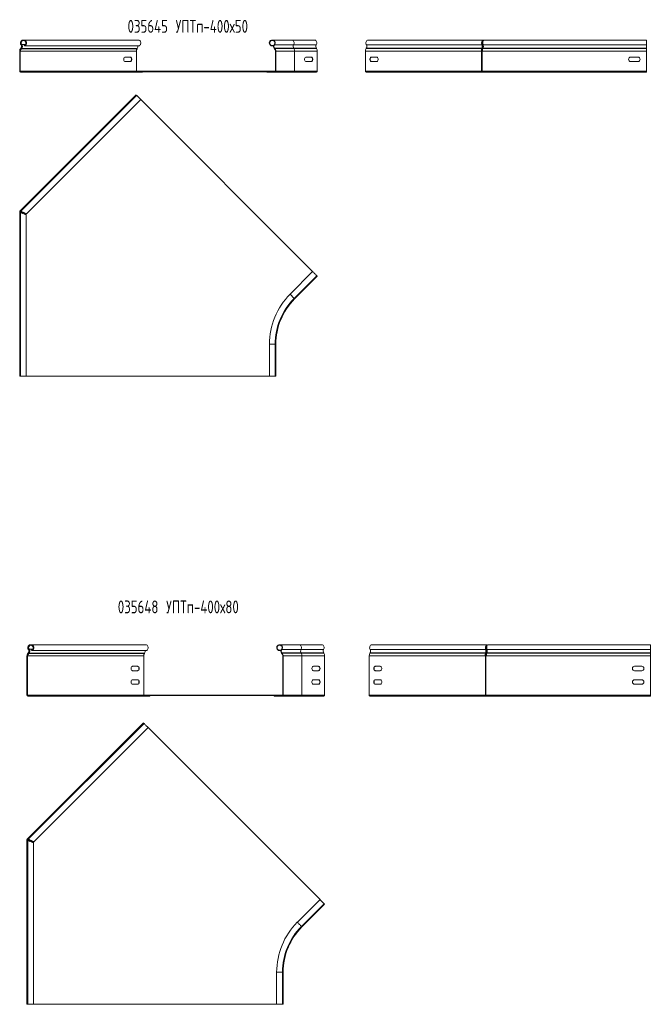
# Model space of a CAD drawing. Header units: millimetres. Extents: x -447 to 3808, y -2904 to 345.
# Tile 9 of 9: x 2824 to 3808, y -1641 to -105. Entities that reach past the tile are written whole.
import ezdxf

# ---------------------------------------------------------------- set-up
doc = ezdxf.new("R2010")
doc.units = ezdxf.units.MM
doc.styles.add('SLDTEXTSTYLE0', font='TXT', dxfattribs={"width": 0.7, "bigfont": 'bigfont'})

msp = doc.modelspace()

# ---------------------------------------------------------------- linework, layer by layer
at = {"color": 7, "linetype": 'Continuous', "lineweight": 15}
for p, q in [((3009.3, -137.2), (2829.8, -137.2)), ((3248.8, -137.2), (3217.8, -137.2)), ((3284.1, -137.2), (3248.8, -137.2)), ((3546.7, -137.2), (3367.2, -137.2)), ((3546.7, -137.7), (3546.7, -137.2)), ((3802.1, -137.2), (3548.3, -137.2)), ((3802.1, -137.2), (3802.1, -137.2)), ((3802.1, -137.2), (3802.1, -144.6)), ((3802.1, -137.2), (3802.1, -146)), ((2825.5, -149.9), (2825.2, -150.3)), ((2825.2, -150.3), (2825.6, -150.7)), ((2825.9, -150.3), (2825.5, -149.9)), ((2825.9, -150.3), (2825.6, -150.7)), ((2825.7, -144.6), (2826.1, -144.3)), ((2826.2, -150.7), (2825.9, -150.3)), ((2826, -150.2), (2826.3, -149.9)), ((2826.2, -150.7), (2826.5, -150.3)), ((2826.2, -150.7), (3006.7, -150.7)), ((2826.5, -150.3), (2826.3, -149.9)), ((2826.7, -144.3), (2826.4, -144.6)), ((2826.5, -150.3), (3007, -150.3)), ((2830.8, -146), (2830.6, -145.5)), ((2831.4, -146), (2831.3, -145.7)), ((2831.4, -146), (3010.4, -146)), ((3007, -150.3), (3006.7, -150.7)), ((3216.2, -146), (3216.4, -145.5)), ((3216.2, -146), (3220, -146)), ((3216.4, -145.5), (3220.2, -145.5)), ((3221.3, -144.6), (3220.9, -144.3)), ((3221.5, -149.9), (3221.1, -150.3)), ((3221.5, -150.7), (3221.1, -150.3)), ((3221.3, -144.6), (3251.3, -144.6)), ((3221.8, -150.3), (3221.5, -149.9)), ((3221.5, -149.9), (3251.4, -149.9)), ((3221.8, -150.3), (3221.5, -150.7)), ((3221.8, -150.3), (3251.6, -150.3)), ((3251.3, -144.6), (3286.6, -144.6)), ((3251.6, -150.3), (3251.4, -149.9)), ((3251.4, -149.9), (3286.7, -149.9)), ((3251.6, -150.3), (3287, -150.3)), ((3287, -150.3), (3286.7, -149.9)), ((3364.6, -149.9), (3364.4, -150.3)), ((3544.9, -150.3), (3364.4, -150.3)), ((3545.1, -149.9), (3364.6, -149.9)), ((3545.1, -144.6), (3364.7, -144.6)), ((3544.9, -150.3), (3545.1, -149.9)), ((3545.2, -150.7), (3544.9, -150.3)), ((3545.4, -144.3), (3545.1, -144.6)), ((3545.4, -150.3), (3545.1, -149.9)), ((3545.2, -150.7), (3545.4, -150.3)), ((3547.2, -145.5), (3545.7, -145.5)), ((3547.3, -146), (3545.8, -146)), ((3546.9, -149.9), (3546.8, -150.3)), ((3802.1, -150.3), (3546.8, -150.3)), ((3802.1, -149.9), (3546.9, -149.9)), ((3802.1, -144.6), (3547, -144.6)), ((3802.1, -144.6), (3802.1, -149.9)), ((3802.1, -146), (3802.1, -146)), ((3802.1, -150.3), (3802.1, -146)), ((3802.1, -149.9), (3802.1, -150.3)), ((3802.1, -150.3), (3802.1, -154.4)), ((3802.1, -150.7), (3802.1, -150.3)), ((3802.1, -154.4), (3802.1, -150.7)), ((2824.1, -154.4), (2823.5, -154.4)), ((2823.5, -154.4), (2823.5, -185.7)), ((2824.1, -154.4), (2824.1, -185.7)), ((2824.2, -154.4), (2824.1, -154.4)), ((2824.2, -185.7), (2824.2, -154.4)), ((2824.2, -154.4), (2824.7, -154.4)), ((2824.7, -154.4), (3005.7, -154.4)), ((2996.1, -163.7), (2988.4, -163.7)), ((3005.7, -154.4), (3005.7, -185.7)), ((3223.5, -154.4), (3223, -154.4)), ((3223, -185.7), (3223, -154.4)), ((3223.5, -185.7), (3223.5, -154.4)), ((3223.5, -154.4), (3252.8, -154.4)), ((3252.8, -185.7), (3252.8, -154.4)), ((3252.8, -154.4), (3288.1, -154.4)), ((3278.6, -163.7), (3270.8, -163.7)), ((3288.1, -185.7), (3288.1, -154.4)), ((3363.2, -154.4), (3363.2, -185.7)), ((3544.2, -154.4), (3363.2, -154.4)), ((3380.5, -163.7), (3372.8, -163.7)), ((3544.7, -154.4), (3544.2, -154.4)), ((3544.7, -154.4), (3545.4, -154.4)), ((3544.7, -185.7), (3544.7, -154.4)), ((3545.4, -185.7), (3545.4, -154.4)), ((3546.1, -154.4), (3545.4, -154.4)), ((3802.1, -154.4), (3546.1, -154.4)), ((3788.6, -163.7), (3777.6, -163.7)), ((3802.1, -154.4), (3802.1, -185.7)), ((3802.1, -185.7), (3802.1, -154.4)), ((2988.4, -170.7), (2996.1, -170.7)), ((3270.8, -170.7), (3278.6, -170.7)), ((3372.8, -170.7), (3380.5, -170.7)), ((3777.6, -170.7), (3788.6, -170.7)), ((2823.5, -185.7), (2824.1, -185.7)), ((2824.1, -185.7), (2824.2, -185.7)), ((2824.2, -185.7), (2824.7, -185.7)), ((2824.7, -185.7), (3005.7, -185.7)), ((2825, -186.6), (2825, -185.9)), ((2825, -185.9), (3222, -185.9)), ((2825, -186.6), (2825, -187.2)), ((2825, -186.6), (3222, -186.6)), ((2825, -187.2), (2837.5, -187.2)), ((2837.5, -186.6), (2837.5, -187.2)), ((2838.1, -187.2), (2837.5, -187.2)), ((2838.1, -186.6), (2838.1, -187.2)), ((2838.1, -187.2), (3015.2, -187.2)), ((3015.2, -186.6), (3015.2, -187.2)), ((3209.5, -186.6), (3222, -186.6)), ((3209.5, -187.2), (3209.5, -186.6)), ((3209.5, -187.2), (3222, -187.2)), ((3222, -186.6), (3222, -185.9)), ((3222, -185.9), (3222.9, -185.9)), ((3222, -187.2), (3222, -186.6)), ((3222, -187.2), (3251.7, -187.2)), ((3223.5, -185.7), (3223, -185.7)), ((3223.5, -185.7), (3252.8, -185.7)), ((3251.7, -187.2), (3287.1, -187.2)), ((3252.8, -185.7), (3288.1, -185.7)), ((3544.2, -185.7), (3363.2, -185.7)), ((3545, -187.2), (3364.3, -187.2)), ((3544.7, -185.7), (3544.2, -185.7)), ((3544.6, -185.9), (3545.6, -185.9)), ((3545.4, -185.7), (3544.7, -185.7)), ((3545, -186.6), (3545, -187.2)), ((3545, -186.6), (3545.6, -186.6)), ((3546.5, -187.2), (3545, -187.2)), ((3546.1, -185.7), (3545.4, -185.7)), ((3545.6, -186.6), (3545.6, -185.9)), ((3545.6, -185.9), (3546.1, -185.9)), ((3545.6, -186.6), (3546.2, -186.6)), ((3802.1, -185.7), (3546.1, -185.7)), ((3802.1, -187.2), (3546.5, -187.2)), ((3802.1, -185.7), (3802.1, -187.2)), ((3802.1, -185.9), (3802.1, -185.7)), ((3802.1, -186.6), (3802.1, -185.9)), ((3802.1, -185.9), (3802.1, -185.9)), ((3802.1, -186.6), (3802.1, -186.6)), ((3802.1, -187.2), (3802.1, -186.6)), ((3802.1, -187.2), (3802.1, -187.2)), ((2824.3, -403.8), (3005.3, -222.8)), ((3006.1, -223.6), (2825.4, -404.2)), ((2834.4, -408.2), (3012.5, -230)), ((3006.4, -223.8), (3006.4, -223.8)), ((3280.9, -498.4), (3006.4, -223.8)), ((2824.1, -405), (2823.5, -405)), ((2823.5, -405.7), (2823.5, -405)), ((2823.5, -661.7), (2823.5, -405.7)), ((2824.1, -405.7), (2823.5, -405.7)), ((2823.8, -404.3), (2824.3, -403.8)), ((2824.2, -404.6), (2823.8, -404.3)), ((2824.1, -405.7), (2824.1, -405)), ((2824.2, -404.6), (2824.7, -404.2)), ((2824.7, -404.2), (2824.3, -403.8)), ((2825.2, -406.2), (2824.6, -406.2)), ((2824.6, -406.2), (2824.6, -661.7)), ((2825.7, -404.5), (2825, -405.2)), ((2825, -405.2), (2825, -406.2)), ((2825.4, -404.2), (2825.8, -404.6)), ((2833.7, -661.7), (2833.7, -409.7)), ((3280.9, -498.4), (3245.6, -533.7)), ((3252, -540.2), (3287.3, -504.8)), ((3252.8, -541), (3288.1, -505.6)), ((3213.3, -611.7), (3213.3, -661.7)), ((3222.4, -661.7), (3222.4, -611.7)), ((3223.5, -661.7), (3223.5, -611.7)), ((2824.6, -661.7), (2823.5, -661.7)), ((2833.7, -661.7), (2824.6, -661.7)), ((2825, -661.7), (3213.3, -661.7)), ((2825, -661.7), (2825, -661.7)), ((3222.4, -661.7), (3213.3, -661.7)), ((3223.5, -661.7), (3222.4, -661.7)), ((2837.1, -1087.9), (2837.7, -1087.5)), ((2838.3, -1087.5), (2837.9, -1087.9)), ((3020.8, -1080.5), (2841.2, -1080.5)), ((2842.2, -1089.3), (2842, -1088.6)), ((2842.8, -1089.3), (2842.8, -1089.1)), ((2842.8, -1089.3), (3021.9, -1089.3)), ((3227.7, -1089.3), (3227.9, -1088.8)), ((3227.7, -1089.3), (3231.5, -1089.3)), ((3227.9, -1088.8), (3231.6, -1088.8)), ((3260.2, -1080.5), (3229.3, -1080.5)), ((3232.8, -1087.9), (3232.3, -1087.6)), ((3232.8, -1087.9), (3262.7, -1087.9)), ((3295.6, -1080.5), (3260.2, -1080.5)), ((3262.7, -1087.9), (3298, -1087.9)), ((3551.1, -1087.9), (3370.7, -1087.9)), ((3552.7, -1080.5), (3373.1, -1080.5)), ((3551.4, -1087.5), (3551.1, -1087.9)), ((3553.2, -1088.6), (3551.7, -1088.6)), ((3553.3, -1089.3), (3551.8, -1089.3)), ((3552.7, -1081.2), (3552.7, -1080.5)), ((3808.1, -1087.9), (3552.9, -1087.9)), ((3553.2, -1088.9), (3553.2, -1088.6)), ((3808.1, -1080.5), (3554.2, -1080.5)), ((3808.1, -1080.5), (3808.1, -1087.9)), ((3808.1, -1087.9), (3808.1, -1093.2)), ((2835.6, -1097.7), (2834.9, -1097.7)), ((2834.9, -1097.7), (2834.9, -1159)), ((2835.6, -1097.7), (2835.6, -1159)), ((2835.8, -1097.7), (2835.6, -1097.7)), ((2835.8, -1159), (2835.8, -1097.7)), ((2835.8, -1097.7), (2836.3, -1097.7)), ((2836.3, -1097.7), (3017.3, -1097.7)), ((2836.9, -1093.2), (2836.6, -1093.6)), ((2836.6, -1093.6), (2837.1, -1094.1)), ((2837.4, -1093.7), (2836.9, -1093.2)), ((2837.4, -1093.7), (2837.1, -1094.1)), ((2837.7, -1094.1), (2837.4, -1093.7)), ((2837.7, -1094.1), (2838.1, -1093.7)), ((2837.7, -1094.1), (3018.3, -1094.1)), ((2838.1, -1093.7), (2837.8, -1093.3)), ((2838.1, -1093.7), (3018.5, -1093.7)), ((3017.3, -1097.7), (3017.3, -1159)), ((3018.5, -1093.7), (3018.3, -1094.1)), ((3232.9, -1093.2), (3232.5, -1093.6)), ((3232.9, -1094), (3232.5, -1093.6)), ((3233.3, -1093.6), (3232.9, -1093.2)), ((3232.9, -1093.2), (3262.8, -1093.2)), ((3233.3, -1093.6), (3232.9, -1094)), ((3233.3, -1093.6), (3263.1, -1093.6)), ((3234.9, -1097.7), (3234.4, -1097.7)), ((3234.4, -1159), (3234.4, -1097.7)), ((3234.9, -1159), (3234.9, -1097.7)), ((3234.9, -1097.7), (3264.2, -1097.7)), ((3263.1, -1093.6), (3262.8, -1093.2)), ((3262.8, -1093.2), (3298.2, -1093.2)), ((3263.1, -1093.6), (3298.4, -1093.6)), ((3264.2, -1159), (3264.2, -1097.7)), ((3264.2, -1097.7), (3299.6, -1097.7)), ((3298.4, -1093.6), (3298.2, -1093.2)), ((3299.6, -1159), (3299.6, -1097.7)), ((3369.1, -1097.7), (3369.1, -1159)), ((3550.1, -1097.7), (3369.1, -1097.7)), ((3370.5, -1093.2), (3370.3, -1093.6)), ((3550.9, -1093.6), (3370.3, -1093.6)), ((3551, -1093.2), (3370.5, -1093.2)), ((3550.6, -1097.7), (3550.1, -1097.7)), ((3550.6, -1097.7), (3551.4, -1097.7)), ((3550.6, -1159), (3550.6, -1097.7)), ((3550.9, -1093.6), (3551, -1093.2)), ((3551.2, -1094.1), (3550.9, -1093.6)), ((3551.4, -1093.7), (3551, -1093.2)), ((3551.2, -1094.1), (3551.4, -1093.7)), ((3551.4, -1159), (3551.4, -1097.7)), ((3552.1, -1097.7), (3551.4, -1097.7)), ((3808.1, -1097.7), (3552.1, -1097.7)), ((3552.8, -1093.2), (3552.7, -1093.6)), ((3808.1, -1093.6), (3552.7, -1093.6)), ((3808.1, -1093.2), (3552.8, -1093.2)), ((3808.1, -1093.2), (3808.1, -1093.6)), ((3808.1, -1093.6), (3808.1, -1097.7)), ((3808.1, -1097.7), (3808.1, -1159)), ((3007.7, -1114), (2999.9, -1114)), ((2999.9, -1121), (3007.7, -1121)), ((3290, -1114), (3282.3, -1114)), ((3282.3, -1121), (3290, -1121)), ((3386.4, -1114), (3378.7, -1114)), ((3378.7, -1121), (3386.4, -1121)), ((3794.6, -1114), (3783.6, -1114)), ((3783.6, -1121), (3794.6, -1121)), ((3007.7, -1135), (2999.9, -1135)), ((3290, -1135), (3282.3, -1135)), ((3386.4, -1135), (3378.7, -1135)), ((3794.6, -1135), (3783.6, -1135)), ((2999.9, -1142), (3007.7, -1142)), ((3282.3, -1142), (3290, -1142)), ((3378.7, -1142), (3386.4, -1142)), ((3783.6, -1142), (3794.6, -1142)), ((2834.9, -1159), (2835.6, -1159)), ((2835.6, -1159), (2835.8, -1159)), ((2835.8, -1159), (2836.3, -1159)), ((2836.3, -1159), (3017.3, -1159)), ((2836.4, -1159.8), (2836.4, -1159.1)), ((2836.4, -1159.1), (3233.4, -1159.1)), ((2836.4, -1159.8), (2836.4, -1160.5)), ((2836.4, -1159.8), (2848.9, -1159.8)), ((2836.4, -1160.5), (2848.9, -1160.5)), ((2848.9, -1159.8), (3233.4, -1159.8)), ((2848.9, -1159.8), (2848.9, -1160.5)), ((2849.6, -1160.5), (2848.9, -1160.5)), ((2849.6, -1159.8), (2849.6, -1160.5)), ((2849.6, -1160.5), (3026.7, -1160.5)), ((3017.3, -1159), (3017.3, -1159.1)), ((3026.7, -1159.8), (3026.7, -1160.5)), ((3220.9, -1160.5), (3220.9, -1159.9)), ((3220.9, -1159.9), (3233.4, -1159.9)), ((3220.9, -1160.5), (3233.4, -1160.5)), ((3233.4, -1159.8), (3233.4, -1159.1)), ((3233.4, -1159.1), (3234.4, -1159.1)), ((3233.4, -1159.8), (3234, -1159.8)), ((3233.4, -1160.5), (3233.4, -1159.9)), ((3233.4, -1160.5), (3263.2, -1160.5)), ((3234.9, -1159), (3234.4, -1159)), ((3234.9, -1159), (3264.2, -1159)), ((3263.2, -1160.5), (3298.5, -1160.5)), ((3264.2, -1159), (3299.6, -1159)), ((3550.1, -1159), (3369.1, -1159)), ((3550.9, -1160.5), (3370.2, -1160.5)), ((3550.6, -1159), (3550.1, -1159)), ((3551.4, -1159), (3550.6, -1159)), ((3550.6, -1159.1), (3551.6, -1159.1)), ((3550.9, -1159.8), (3551.6, -1159.8)), ((3550.9, -1159.8), (3550.9, -1160.5)), ((3552.4, -1160.5), (3550.9, -1160.5)), ((3552.1, -1159), (3551.4, -1159)), ((3551.6, -1159.8), (3551.6, -1159.1)), ((3551.6, -1159.1), (3552.1, -1159.1)), ((3551.6, -1159.8), (3552.2, -1159.8)), ((3808.1, -1159), (3552.1, -1159)), ((3808.1, -1160.5), (3552.4, -1160.5)), ((3808.1, -1159), (3808.1, -1160.5)), ((2835.8, -1383.3), (3016.8, -1202.3)), ((3017.6, -1203.1), (2836.9, -1383.8)), ((2845.8, -1387.8), (3024, -1209.5)), ((3024, -1209.5), (3026.7, -1212.2)), ((3292.4, -1477.9), (3024, -1209.6)), ((3026.6, -1212.2), (3026.7, -1212.2)), ((2835.6, -1384.6), (2834.9, -1384.6)), ((2834.9, -1385.3), (2834.9, -1384.6)), ((2835.6, -1385.3), (2834.9, -1385.3)), ((2834.9, -1641.3), (2834.9, -1385.3)), ((2835.3, -1383.8), (2835.8, -1383.3)), ((2835.8, -1384.3), (2835.3, -1383.8)), ((2835.6, -1385.3), (2835.6, -1384.6)), ((2836.3, -1383.8), (2835.8, -1383.3)), ((2835.8, -1384.3), (2836.3, -1383.8)), ((2836.8, -1385.8), (2836.1, -1385.8)), ((2836.1, -1385.8), (2836.1, -1641.3)), ((2837.2, -1384), (2836.4, -1384.8)), ((2836.4, -1384.8), (2836.4, -1385.8)), ((2836.9, -1383.8), (2837.4, -1384.3)), ((2845.2, -1641.3), (2845.2, -1389.2)), ((3292.4, -1477.9), (3257, -1513.3)), ((3263.4, -1519.7), (3298.8, -1484.4)), ((3264.2, -1520.5), (3299.6, -1485.2)), ((3224.7, -1591.2), (3224.7, -1641.2)), ((3233.8, -1641.2), (3233.8, -1591.2)), ((3234.9, -1641.2), (3234.9, -1591.2)), ((2836.1, -1641.3), (2834.9, -1641.3)), ((2845.2, -1641.3), (2836.1, -1641.3)), ((2845.2, -1641.2), (3224.7, -1641.2)), ((2845.2, -1641.3), (2848.9, -1641.3)), ((2848.9, -1641.3), (2848.9, -1641.2)), ((3233.8, -1641.2), (3224.7, -1641.2)), ((3234.9, -1641.2), (3233.8, -1641.2))]:
    msp.add_line(p, q, dxfattribs=at)
at = {"color": 8, "linetype": 'Continuous', "lineweight": 15}
for p, q in [((2826.7, -144.3), (2832.3, -144.3)), ((2832.9, -144.3), (2833, -144.3)), ((3802.1, -150.3), (3802.1, -150.3)), ((3802.1, -150.7), (3802.1, -150.7)), ((3802.1, -154.4), (3802.1, -154.4)), ((3802.1, -185.7), (3802.1, -185.7)), ((3252, -540.2), (3245.6, -533.7)), ((3252.8, -541), (3252, -540.2)), ((3222.4, -611.7), (3213.3, -611.7)), ((3223.5, -611.7), (3222.4, -611.7)), ((2838.3, -1087.5), (2843.6, -1087.5)), ((3233.8, -1591.2), (3224.7, -1591.2)), ((3234.9, -1591.2), (3233.8, -1591.2))]:
    msp.add_line(p, q, dxfattribs=at)
at = {"color": 7, "linetype": 'Continuous', "lineweight": 15, "flags": 128}
for points in [[(3010.4, -146), (3011.2, -145.4), (3011.9, -144.5), (3012.3, -143.4), (3012.5, -142.2), (3012.5, -140.9), (3012.2, -139.7), (3011.7, -138.6), (3011, -137.8), (3010.1, -137.3), (3009.3, -137.2)], [(3286.6, -144.6), (3287.1, -143.6), (3287.3, -142.3), (3287.3, -141.1), (3287.1, -139.8), (3286.6, -138.8), (3285.9, -137.9), (3285.1, -137.4), (3284.2, -137.2), (3284.1, -137.2)], [(3367.2, -137.2), (3367.2, -137.2), (3366.3, -137.4), (3365.5, -137.9), (3364.8, -138.8), (3364.3, -139.8), (3364, -141.1), (3364, -142.3), (3364.3, -143.6), (3364.7, -144.6)], [(2988.4, -163.7), (2987.5, -163.9), (2986.8, -164.5), (2986.2, -165.4), (2985.9, -166.6), (2985.9, -167.8), (2986.2, -168.9), (2986.8, -169.9), (2987.5, -170.5), (2988.4, -170.7)], [(2995.8, -163.7), (2996.6, -163.9), (2997.3, -164.5), (2997.9, -165.4), (2998.2, -166.6), (2998.2, -167.8), (2997.9, -168.9), (2997.3, -169.9), (2996.6, -170.5), (2995.8, -170.7)], [(2996.1, -170.7), (2997, -170.5), (2997.7, -169.9), (2998.3, -168.9), (2998.6, -167.8), (2998.6, -166.6), (2998.3, -165.4), (2997.7, -164.5), (2997, -163.9), (2996.1, -163.7)], [(3270.8, -163.7), (3270, -163.9), (3269.2, -164.5), (3268.7, -165.4), (3268.4, -166.6), (3268.4, -167.8), (3268.7, -168.9), (3269.2, -169.9), (3270, -170.5), (3270.8, -170.7)], [(3278.2, -163.7), (3279.1, -163.9), (3279.8, -164.5), (3280.4, -165.4), (3280.6, -166.6), (3280.6, -167.8), (3280.4, -168.9), (3279.8, -169.9), (3279.1, -170.5), (3278.2, -170.7)], [(3278.6, -170.7), (3279.4, -170.5), (3280.2, -169.9), (3280.7, -168.9), (3281, -167.8), (3281, -166.6), (3280.7, -165.4), (3280.2, -164.5), (3279.4, -163.9), (3278.6, -163.7)], [(3372.8, -163.7), (3371.9, -163.9), (3371.2, -164.5), (3370.6, -165.4), (3370.3, -166.6), (3370.3, -167.8), (3370.6, -168.9), (3371.2, -169.9), (3371.9, -170.5), (3372.8, -170.7)], [(3373.1, -170.7), (3372.3, -170.5), (3371.6, -169.9), (3371, -168.9), (3370.7, -167.8), (3370.7, -166.6), (3371, -165.4), (3371.6, -164.5), (3372.3, -163.9), (3373.1, -163.7)], [(3380.5, -170.7), (3381.4, -170.5), (3382.1, -169.9), (3382.7, -168.9), (3383, -167.8), (3383, -166.6), (3382.7, -165.4), (3382.1, -164.5), (3381.4, -163.9), (3380.5, -163.7)], [(3005.7, -185.7), (3005.7, -185.9), (3005.7, -185.9)], [(3006.1, -223.6), (3006, -223.4), (3005.8, -223.2), (3005.6, -223.1), (3005.5, -222.9), (3005.4, -222.8), (3005.3, -222.8), (3005.3, -222.8)], [(3012.5, -230), (3012.5, -229.9), (3012.2, -229.7), (3011.7, -229.1), (3011, -228.4), (3010.1, -227.6), (3009.3, -226.7), (3008.4, -225.8), (3007.6, -225), (3006.9, -224.3), (3006.4, -223.9), (3006.1, -223.6), (3006.1, -223.6)], [(2824.6, -406.1), (2824.4, -406.1), (2823.9, -405.9), (2823.6, -405.7), (2823.5, -405.7)], [(2825.2, -406.2), (2824.9, -406.1), (2824.4, -405.9), (2824.1, -405.7), (2824.1, -405.7)], [(2824.3, -403.8), (2824.4, -403.8), (2824.7, -404), (2825.2, -404.2), (2825.5, -404.3)], [(2829.2, -407.8), (2828.3, -407.5), (2827.5, -407.2), (2826.7, -406.9), (2826.1, -406.7), (2825.5, -406.5), (2825.1, -406.3), (2824.8, -406.2), (2824.6, -406.2), (2824.6, -406.2)], [(2824.7, -404.2), (2824.8, -404.2), (2825.1, -404.3), (2825.6, -404.5), (2825.8, -404.6)], [(2829.2, -407.8), (2828.4, -407.5), (2827.7, -407.2), (2827, -406.9), (2826.4, -406.7), (2825.9, -406.5), (2825.6, -406.3), (2825.3, -406.2), (2825.2, -406.2), (2825.2, -406.2)], [(2825.4, -404.2), (2825.4, -404.2), (2825.6, -404.3), (2825.8, -404.4), (2826.3, -404.6), (2826.8, -404.9), (2827.5, -405.2), (2828.2, -405.5), (2829, -405.9), (2829.8, -406.3)], [(2825.8, -404.6), (2825.8, -404.6), (2825.9, -404.7), (2826.2, -404.8), (2826.6, -404.9), (2827.1, -405.1), (2827.7, -405.4), (2828.3, -405.7), (2829.1, -406), (2829.8, -406.3)], [(2833.7, -409.7), (2833.7, -409.7), (2833.6, -409.6), (2833.3, -409.5), (2832.8, -409.3), (2832.3, -409.1), (2831.6, -408.8), (2830.8, -408.5), (2830, -408.2), (2829.2, -407.8)], [(2829.8, -406.3), (2830.7, -406.6), (2831.5, -407), (2832.2, -407.3), (2832.9, -407.6), (2833.5, -407.8), (2833.9, -408), (2834.2, -408.1), (2834.4, -408.2), (2834.4, -408.2)], [(3287.3, -504.8), (3287.3, -504.8), (3287.1, -504.5), (3286.6, -504), (3285.9, -503.4), (3285.1, -502.5), (3284.2, -501.7), (3283.3, -500.8), (3282.5, -499.9), (3281.8, -499.2), (3281.3, -498.7), (3281, -498.4), (3280.9, -498.4)], [(3288.1, -505.6), (3288.1, -505.6), (3288.1, -505.5), (3288, -505.4), (3287.8, -505.3), (3287.7, -505.1), (3287.5, -504.9), (3287.3, -504.8)], [(3021.9, -1089.3), (3022.7, -1088.7), (3023.3, -1087.8), (3023.8, -1086.7), (3024, -1085.5), (3023.9, -1084.2), (3023.6, -1083), (3023.1, -1081.9), (3022.4, -1081.1), (3021.6, -1080.6), (3020.8, -1080.5)], [(3298, -1087.9), (3298.5, -1086.9), (3298.8, -1085.6), (3298.8, -1084.4), (3298.5, -1083.1), (3298, -1082.1), (3297.3, -1081.2), (3296.5, -1080.7), (3295.6, -1080.5), (3295.6, -1080.5)], [(3373.1, -1080.5), (3373.1, -1080.5), (3372.2, -1080.7), (3371.4, -1081.2), (3370.7, -1082.1), (3370.2, -1083.1), (3370, -1084.4), (3369.9, -1085.6), (3370.2, -1086.9), (3370.7, -1087.9)], [(2999.9, -1114), (2999.1, -1114.2), (2998.3, -1114.8), (2997.8, -1115.7), (2997.5, -1116.9), (2997.5, -1118.1), (2997.8, -1119.2), (2998.3, -1120.2), (2999.1, -1120.8), (2999.9, -1121)], [(3007.2, -1114), (3008.1, -1114.2), (3008.8, -1114.8), (3009.4, -1115.7), (3009.7, -1116.9), (3009.7, -1118.1), (3009.4, -1119.2), (3008.8, -1120.2), (3008.1, -1120.8), (3007.2, -1121)], [(3007.7, -1121), (3008.6, -1120.8), (3009.3, -1120.2), (3009.9, -1119.2), (3010.1, -1118.1), (3010.1, -1116.9), (3009.9, -1115.7), (3009.3, -1114.8), (3008.6, -1114.2), (3007.7, -1114)], [(3282.3, -1114), (3281.4, -1114.2), (3280.7, -1114.8), (3280.1, -1115.7), (3279.8, -1116.9), (3279.8, -1118.1), (3280.1, -1119.2), (3280.7, -1120.2), (3281.4, -1120.8), (3282.3, -1121)], [(3289.6, -1114), (3290.5, -1114.2), (3291.2, -1114.8), (3291.8, -1115.7), (3292.1, -1116.9), (3292.1, -1118.1), (3291.8, -1119.2), (3291.2, -1120.2), (3290.5, -1120.8), (3289.6, -1121)], [(3290, -1121), (3290.9, -1120.8), (3291.6, -1120.2), (3292.2, -1119.2), (3292.5, -1118.1), (3292.5, -1116.9), (3292.2, -1115.7), (3291.6, -1114.8), (3290.9, -1114.2), (3290, -1114)], [(3378.7, -1114), (3377.8, -1114.2), (3377.1, -1114.8), (3376.5, -1115.7), (3376.2, -1116.9), (3376.2, -1118.1), (3376.5, -1119.2), (3377.1, -1120.2), (3377.8, -1120.8), (3378.7, -1121)], [(3379.2, -1121), (3378.3, -1120.8), (3377.6, -1120.2), (3377, -1119.2), (3376.7, -1118.1), (3376.7, -1116.9), (3377, -1115.7), (3377.6, -1114.8), (3378.3, -1114.2), (3379.2, -1114)], [(3386.4, -1121), (3387.3, -1120.8), (3388, -1120.2), (3388.6, -1119.2), (3388.9, -1118.1), (3388.9, -1116.9), (3388.6, -1115.7), (3388, -1114.8), (3387.3, -1114.2), (3386.4, -1114)], [(2999.9, -1135), (2999.1, -1135.2), (2998.3, -1135.8), (2997.8, -1136.7), (2997.5, -1137.9), (2997.5, -1139.1), (2997.8, -1140.2), (2998.3, -1141.2), (2999.1, -1141.8), (2999.9, -1142)], [(3007.2, -1135), (3008.1, -1135.2), (3008.8, -1135.8), (3009.4, -1136.7), (3009.7, -1137.9), (3009.7, -1139.1), (3009.4, -1140.2), (3008.8, -1141.2), (3008.1, -1141.8), (3007.2, -1142)], [(3007.7, -1142), (3008.6, -1141.8), (3009.3, -1141.2), (3009.9, -1140.2), (3010.1, -1139.1), (3010.1, -1137.9), (3009.9, -1136.7), (3009.3, -1135.8), (3008.6, -1135.2), (3007.7, -1135)], [(3282.3, -1135), (3281.4, -1135.2), (3280.7, -1135.8), (3280.1, -1136.7), (3279.8, -1137.9), (3279.8, -1139.1), (3280.1, -1140.2), (3280.7, -1141.2), (3281.4, -1141.8), (3282.3, -1142)], [(3289.6, -1135), (3290.5, -1135.2), (3291.2, -1135.8), (3291.8, -1136.7), (3292.1, -1137.9), (3292.1, -1139.1), (3291.8, -1140.2), (3291.2, -1141.2), (3290.5, -1141.8), (3289.6, -1142)], [(3290, -1142), (3290.9, -1141.8), (3291.6, -1141.2), (3292.2, -1140.2), (3292.5, -1139.1), (3292.5, -1137.9), (3292.2, -1136.7), (3291.6, -1135.8), (3290.9, -1135.2), (3290, -1135)], [(3378.7, -1135), (3377.8, -1135.2), (3377.1, -1135.8), (3376.5, -1136.7), (3376.2, -1137.9), (3376.2, -1139.1), (3376.5, -1140.2), (3377.1, -1141.2), (3377.8, -1141.8), (3378.7, -1142)], [(3379.2, -1142), (3378.3, -1141.8), (3377.6, -1141.2), (3377, -1140.2), (3376.7, -1139.1), (3376.7, -1137.9), (3377, -1136.7), (3377.6, -1135.8), (3378.3, -1135.2), (3379.2, -1135)], [(3386.4, -1142), (3387.3, -1141.8), (3388, -1141.2), (3388.6, -1140.2), (3388.9, -1139.1), (3388.9, -1137.9), (3388.6, -1136.7), (3388, -1135.8), (3387.3, -1135.2), (3386.4, -1135)], [(3017.6, -1203.1), (3017.4, -1203), (3017.2, -1202.8), (3017.1, -1202.6), (3016.9, -1202.5), (3016.8, -1202.4), (3016.8, -1202.3), (3016.8, -1202.3)], [(3024, -1209.5), (3023.9, -1209.5), (3023.6, -1209.2), (3023.1, -1208.7), (3022.4, -1208), (3021.6, -1207.2), (3020.7, -1206.3), (3019.8, -1205.4), (3019, -1204.6), (3018.3, -1203.9), (3017.9, -1203.4), (3017.6, -1203.2), (3017.6, -1203.1)], [(2836.1, -1385.7), (2835.9, -1385.6), (2835.4, -1385.5), (2835, -1385.3), (2834.9, -1385.3)], [(2836.8, -1385.8), (2836.5, -1385.6), (2836, -1385.5), (2835.7, -1385.3), (2835.6, -1385.3)], [(2835.8, -1383.3), (2835.9, -1383.4), (2836.2, -1383.5), (2836.7, -1383.7), (2837, -1383.9)], [(2840.6, -1387.4), (2839.8, -1387.1), (2838.9, -1386.8), (2838.2, -1386.5), (2837.5, -1386.3), (2836.9, -1386.1), (2836.5, -1385.9), (2836.2, -1385.8), (2836.1, -1385.8), (2836.1, -1385.8)], [(2836.3, -1383.8), (2836.4, -1383.8), (2836.6, -1384), (2837.1, -1384.2), (2837.4, -1384.3)], [(2840.6, -1387.4), (2839.9, -1387.1), (2839.2, -1386.8), (2838.6, -1386.5), (2838, -1386.3), (2837.5, -1386.1), (2837.1, -1385.9), (2836.9, -1385.8), (2836.8, -1385.8), (2836.8, -1385.8)], [(2836.9, -1383.8), (2836.9, -1383.8), (2837, -1383.8), (2837.3, -1384), (2837.7, -1384.2), (2838.3, -1384.4), (2838.9, -1384.8), (2839.6, -1385.1), (2840.4, -1385.5), (2841.2, -1385.9)], [(2837.4, -1384.3), (2837.4, -1384.3), (2837.5, -1384.3), (2837.8, -1384.4), (2838.1, -1384.6), (2838.6, -1384.8), (2839.2, -1385), (2839.8, -1385.3), (2840.5, -1385.6), (2841.2, -1385.9)], [(2845.2, -1389.2), (2845.2, -1389.2), (2845, -1389.2), (2844.7, -1389.1), (2844.3, -1388.9), (2843.7, -1388.6), (2843, -1388.4), (2842.3, -1388), (2841.5, -1387.7), (2840.6, -1387.4)], [(2841.2, -1385.9), (2842.1, -1386.2), (2842.9, -1386.6), (2843.6, -1386.9), (2844.3, -1387.1), (2844.9, -1387.4), (2845.3, -1387.6), (2845.6, -1387.7), (2845.8, -1387.7), (2845.8, -1387.8)], [(3298.8, -1484.4), (3298.8, -1484.3), (3298.5, -1484.1), (3298, -1483.6), (3297.3, -1482.9), (3296.5, -1482.1), (3295.6, -1481.2), (3294.7, -1480.3), (3293.9, -1479.5), (3293.2, -1478.8), (3292.7, -1478.3), (3292.4, -1478), (3292.4, -1477.9)], [(3299.6, -1485.2), (3299.6, -1485.2), (3299.5, -1485.1), (3299.4, -1485), (3299.3, -1484.9), (3299.1, -1484.7), (3298.9, -1484.5), (3298.8, -1484.4)]]:
    msp.add_lwpolyline(points, dxfattribs=at)
at = {"color": 8, "linetype": 'Continuous', "lineweight": 15, "flags": 128}
for points in [[(3251.3, -144.6), (3251.7, -143.6), (3252, -142.3), (3252, -141.1), (3251.7, -139.8), (3251.2, -138.8), (3250.5, -137.9), (3249.7, -137.4), (3248.8, -137.2), (3248.8, -137.2)], [(3262.7, -1087.9), (3263.2, -1086.9), (3263.4, -1085.6), (3263.4, -1084.4), (3263.1, -1083.1), (3262.7, -1082.1), (3262, -1081.2), (3261.2, -1080.7), (3260.3, -1080.5), (3260.2, -1080.5)], [(3263.4, -1519.7), (3263.4, -1519.7), (3263.1, -1519.4), (3262.7, -1519), (3262, -1518.3), (3261.2, -1517.5), (3260.3, -1516.6), (3259.4, -1515.7), (3258.6, -1514.9), (3257.9, -1514.2), (3257.3, -1513.6), (3257.1, -1513.4), (3257, -1513.3)], [(3264.2, -1520.5), (3264.2, -1520.5), (3264.2, -1520.5), (3264.1, -1520.4), (3263.9, -1520.2), (3263.8, -1520.1), (3263.6, -1519.9), (3263.4, -1519.7)]]:
    msp.add_lwpolyline(points, dxfattribs=at)
at = {"color": 7, "linetype": 'Continuous', "lineweight": 15}
for centre, radius, start, end in [((2829.2, -141.7), 4.55, 290.35, 219.6593), ((2829.2, -141.7), 4, 290.35, 219.6593), ((2829.8, -141.7), 4, 94.5767, 219.6593), ((2829.8, -141.7), 4.55, 290.35, 90), ((3217.8, -141.7), 4.55, 320.3175, 249.65), ((3217.8, -141.7), 4, 320.3175, 249.65), ((2829.5, -154.4), 6, 136.4421, 180), ((2829.5, -154.4), 5.45, 136.4421, 180), ((2830.1, -154.4), 5.45, 136.4421, 180), ((2822.6, -147.2), 4, 316.4421, 39.6593), ((2822.6, -147.2), 4.55, 316.4421, 39.6593), ((2823.2, -147.2), 4.55, 316.4421, 39.6593), ((3012.5, -154.3), 6.8, 147.5414, 180.9066), ((3002, -147.2), 5.92, 328.076, 11.6452), ((3224.4, -147.2), 4.55, 140.3175, 223.5358), ((3224.4, -147.2), 4, 140.3175, 223.5358), ((3217.5, -154.4), 5.45, 0, 43.5358), ((3217.5, -154.4), 6, 0, 43.5358), ((3255.8, -147.2), 5.24, 150.9318, 211.793), ((3245.3, -154.3), 7.48, 359.0958, 32.4398), ((3291.2, -147.2), 5.24, 150.9323, 211.7931), ((3280.7, -154.3), 7.48, 359.0953, 32.4403), ((3370.7, -154.3), 7.48, 147.5417, 180.9061), ((3360.2, -147.2), 5.24, 328.1911, 29.0517), ((3777.6, -167.2), 3.5, 90, 270), ((3777.6, -167.2), 3.5, 90, 270), ((3788.6, -167.2), 3.5, 270, 90), ((2825, -185.7), 1.5, 180, 270), ((2825, -185.7), 0.95, 180, 270), ((2825.6, -185.7), 0.95, 180, 227.7824), ((3222, -185.7), 0.95, 270, 0), ((3222, -185.7), 1.5, 270, 0), ((3251.5, -185.9), 1.34, 281.4241, 8.0469), ((3286.8, -185.9), 1.34, 281.4212, 8.0498), ((3364.5, -185.9), 1.34, 171.9505, 258.5782), ((2824.6, -405), 1.05, 135, 180), ((2824.6, -405), 0.5, 135, 180), ((3323.5, -611.7), 110.2, 135, 180), ((3323.5, -611.7), 101.1, 135, 180), ((3323.5, -611.7), 100, 135, 180), ((2840.6, -1085), 4.55, 290.35, 219.6593), ((2840.6, -1085), 3.85, 290.35, 219.6593), ((2834, -1090.5), 4, 316.4421, 39.6593), ((2841.2, -1085), 3.85, 94.6, 219.6593), ((2834, -1090.5), 4.7, 316.4421, 39.6593), ((2834.7, -1090.5), 4.7, 316.4421, 39.6593), ((2841.2, -1085), 4.55, 290.35, 90), ((3013.3, -1090.5), 6.11, 328.0726, 11.2875), ((3229.3, -1085), 4.55, 320.3175, 249.65), ((3229.3, -1085), 4, 320.3175, 249.65), ((3235.8, -1090.5), 4.55, 140.3175, 223.5358), ((3235.8, -1090.5), 4, 140.3175, 223.5358), ((3267.3, -1090.5), 5.24, 150.9318, 211.793), ((3302.6, -1090.5), 5.24, 150.9324, 211.7931), ((3366.1, -1090.5), 5.24, 328.1911, 29.0517), ((2840.9, -1097.7), 6, 136.4421, 180), ((2840.9, -1097.7), 5.3, 136.4421, 180), ((2841.6, -1097.7), 5.3, 136.4421, 180), ((3023.9, -1097.6), 6.61, 147.542, 180.9058), ((3228.9, -1097.7), 5.45, 0, 43.5358), ((3228.9, -1097.7), 6, 0, 43.5358), ((3256.7, -1097.6), 7.48, 359.0958, 32.4399), ((3292.1, -1097.6), 7.48, 359.0953, 32.4404), ((3376.6, -1097.6), 7.48, 147.5417, 180.9061), ((3783.6, -1117.5), 3.5, 90, 270), ((3794.5, -1117.5), 3.5, 270, 90), ((3794.6, -1117.5), 3.5, 270, 90), ((3783.6, -1138.5), 3.5, 90, 270), ((3794.5, -1138.5), 3.5, 270, 90), ((3794.6, -1138.5), 3.5, 270, 90), ((2836.4, -1159), 1.5, 180, 270), ((2836.4, -1159), 0.8, 180, 270), ((2837.1, -1159), 0.8, 180, 219.4746), ((3233.4, -1159), 0.95, 270, 0), ((3233.4, -1159), 1.5, 270, 0), ((3262.9, -1159.2), 1.34, 281.4241, 8.0469), ((3298.3, -1159.2), 1.34, 281.4212, 8.0498), ((3370.4, -1159.2), 1.34, 171.9505, 258.5782), ((2836.1, -1384.6), 1.2, 135, 180), ((2836.1, -1384.6), 0.5, 135, 180), ((3334.9, -1591.2), 110.2, 135, 180), ((3334.9, -1591.2), 101.1, 135, 180), ((3334.9, -1591.2), 100, 135, 180)]:
    msp.add_arc(centre, radius, start, end, dxfattribs=at)
for centre, major_axis, ratio, start_param, end_param in [((2829.8, -141.7), (0, 4.55), 0.964595, 0, 0.071473), ((3546.7, -141.7), (0, 4.55), 0.449618, 0, 2.262982), ((3546.7, -141.7), (0, 4), 0.414214, 0, 2.262982), ((3548.3, -141.7), (0, 4.55), 0.364144, 0, 2.262982), ((3546.7, -141.7), (0, 4.55), 0.414214, 5.832974, 6.283185), ((3546.7, -141.7), (0, 4), 0.373941, 5.889493, 6.283185), ((2830.1, -154.4), (0, 6), 0.973151, 0.810568, 1.570796), ((2829.8, -141.7), (0, 4.55), 0.964595, 0.867216, 2.262982), ((2823.2, -147.2), (4.16, 0), 0.961286, 5.522957, 6.975371), ((2829.8, -141.7), (4.16, 0), 0.961286, 5.474553, 7.091818), ((3546.9, -154.4), (0, 6), 0.441062, 0.810568, 1.570796), ((3546.9, -154.4), (0, 5.45), 0.414214, 0.810568, 1.570796), ((3544, -147.2), (0, 4), 0.373941, 3.952161, 5.404574), ((3544, -147.2), (0, 4.55), 0.414214, 3.952161, 5.404574), ((3548.4, -154.4), (0, 6), 0.376244, 0.810568, 1.570796), ((3545.5, -147.2), (0, 4), 0.471168, 3.952161, 5.404574), ((2825.6, -185.7), (0, 1.5), 0.892606, 1.570796, 2.146968), ((3545, -185.7), (0, 1.5), 0.521608, 1.570796, 3.141593), ((3545, -185.7), (0, 0.95), 0.414214, 1.570796, 3.141593), ((3546.5, -185.7), (0, 1.5), 0.262335, 1.570796, 3.141593), ((2841.2, -1085), (0, 4.55), 0.95494, 1.107836, 2.033757), ((2834.7, -1090.5), (4.21, 0), 0.951243, 5.747208, 6.819163), ((2841.2, -1085), (0, 4.55), 0.95494, 0, 0.06948), ((2841.2, -1085), (4.06, 0), 0.949439, 5.745889, 6.820481), ((3552.7, -1085), (0, 4.55), 0.459274, 0, 2.262982), ((3552.7, -1085), (0, 3.85), 0.414214, 0, 2.262982), ((3549.9, -1090.5), (0, 4), 0.362957, 3.952161, 5.404574), ((3549.9, -1090.5), (0, 4.7), 0.414214, 3.952161, 5.404574), ((3554.2, -1085), (0, 4.55), 0.350488, 0, 2.262982), ((3552.7, -1085), (0, 4.55), 0.414214, 5.84038, 6.283185), ((3552.7, -1085), (0, 3.85), 0.36096, 5.908872, 6.283185), ((3551.4, -1090.5), (0, 4), 0.486701, 3.952161, 5.404574), ((2841.6, -1097.7), (0, 6), 0.965829, 1.098498, 1.570796), ((3552.8, -1097.7), (0, 6), 0.448384, 0.810568, 1.570796), ((3552.8, -1097.7), (0, 5.3), 0.414214, 0.810568, 1.570796), ((3554.3, -1097.7), (0, 6), 0.365889, 0.810568, 1.570796), ((2837.1, -1159), (0, 1.5), 0.863316, 1.570796, 1.938609), ((3550.9, -1159), (0, 1.5), 0.550897, 1.570796, 3.141593), ((3550.9, -1159), (0, 0.8), 0.414214, 1.570796, 3.141593), ((3552.4, -1159), (0, 1.5), 0.220914, 1.570796, 3.141593)]:
    msp.add_ellipse(centre, major_axis=major_axis, ratio=ratio, start_param=start_param, end_param=end_param, dxfattribs=at)

# ---------------------------------------------------------------- texts
at = {"color": 7, "linetype": 'Continuous', "lineweight": 0, "char_height": 20, "attachment_point": 1, "style": 'SLDTEXTSTYLE0'}
for s, insert in [('035645 \\M+18454\\M+18450\\M+18453\\M+18481-400\\M+1848750', (2991.9, -105.8)), ('035648 \\M+18454\\M+18450\\M+18453\\M+18481-400\\M+1848780', (2976.7, -1011.4))]:
    msp.add_mtext(s, dxfattribs=dict(at, insert=insert))

doc.saveas('drawing.dxf')
